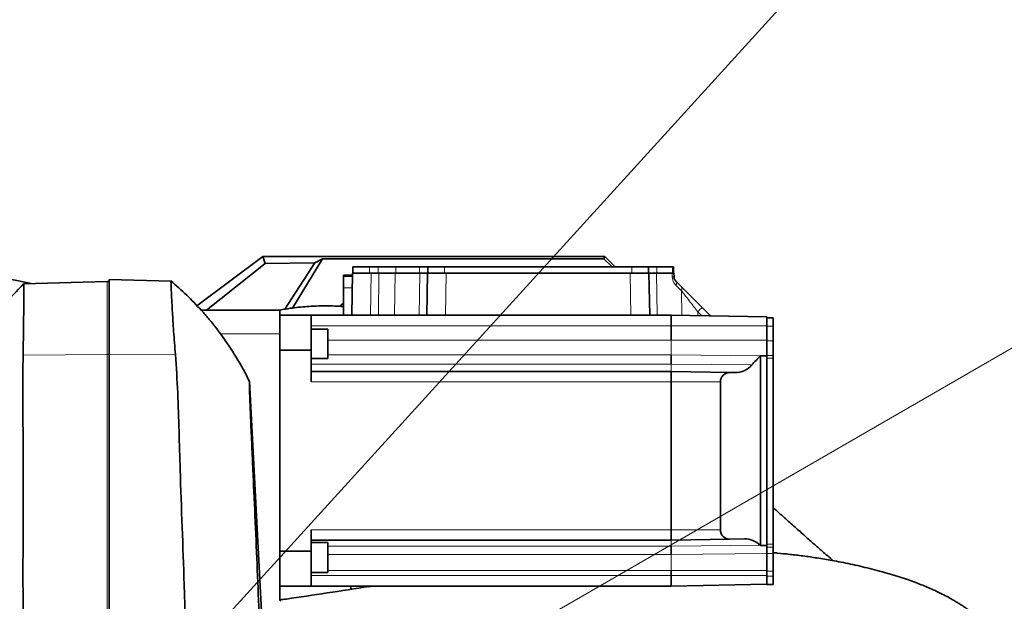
# Model space of a CAD drawing. Header units: millimetres. Extents: x 0 to 14900, y 0 to 10500.
# Tile 45 of 56: x 11060 to 11533, y 6571 to 6850. Entities that reach past the tile are written whole.
import ezdxf

# ---------------------------------------------------------------- set-up
doc = ezdxf.new("R2010")
doc.units = ezdxf.units.MM
doc.header["$LTSCALE"] = 25
doc.styles.add('SLDTEXTSTYLE0', font='TXT', dxfattribs={"width": 0.605})
doc.dimstyles.new('SLDDIMSTYLE2', dxfattribs={"dimtxt": 87.5, "dimasz": 87.5, "dimexe": 0, "dimexo": 0.0625, "dimgap": 21.875, "dimtad": 1, "dimdec": 1, "dimrnd": 1e-09, "dimzin": 12, "dimdsep": 46, "dimtxsty": 'SLDTEXTSTYLE0', "dimsah": 1, "dimcen": 0, "dimadec": 0, "dimazin": 3, "dimtfac": 1, "dimtofl": 0, "dimtmove": 0, "dimatfit": 3, "dimfxl": 1, "dimfrac": 2, "dimtolj": 1, "dimtzin": 12, "dimarcsym": 0})
doc.dimstyles.new('SLDDIMSTYLE3', dxfattribs={"dimtxt": 87.5, "dimasz": 87.5, "dimexe": 0, "dimexo": 0.0625, "dimgap": 21.875, "dimtad": 1, "dimdec": 4, "dimlfac": 25, "dimzin": 12, "dimdsep": 46, "dimtxsty": 'SLDTEXTSTYLE0', "dimsah": 1, "dimcen": 0.09, "dimadec": 1, "dimazin": 3, "dimtfac": 1, "dimtofl": 0, "dimtmove": 0, "dimatfit": 3, "dimfxl": 1, "dimfrac": 2, "dimtolj": 1, "dimtzin": 12, "dimarcsym": 0})

# ---------------------------------------------------------------- blocks, each defined once
blk = doc.blocks.new('_D_6')
at = {"color": 7, "linetype": 'Continuous', "lineweight": 0}
for q in [(12310.03, 7139.35), (10988.91, 6376.6)]:
    blk.add_line((11818.56, 6855.6), q, dxfattribs=at)
at = {"color": 7, "linetype": 'Continuous', "lineweight": 18}
blk.add_solid([(11818.56, 6855.6), (11900.59, 6888.53), (11888.09, 6910.18)], dxfattribs=at)
at = {"color": 7, "linetype": 'Continuous', "lineweight": 18, "insert": (12004.87, 7093.32), "char_height": 87.5, "attachment_point": 1, "rotation": 30, "style": 'SLDTEXTSTYLE0'}
blk.add_mtext('R958', dxfattribs=at)
blk = doc.blocks.new('_D_7')
at = {"color": 7, "linetype": 'Continuous', "lineweight": 0}
blk.add_line((12868.9, 8443.5), (10988.91, 6376.6), dxfattribs=at)
at = {"color": 7, "linetype": 'Continuous', "lineweight": 18}
blk.add_solid([(12868.9, 8443.5), (12800.77, 8387.18), (12819.27, 8370.36)], dxfattribs=at)
at = {"color": 7, "linetype": 'Continuous', "lineweight": 18, "insert": (11725.29, 7353.72), "char_height": 87.5, "attachment_point": 1, "rotation": 47.7114, "style": 'SLDTEXTSTYLE0'}
blk.add_mtext('R2794', dxfattribs=at)
blk = doc.blocks.new('_D_8')
at = {"color": 7, "linetype": 'Continuous', "lineweight": 0}
for p, q in [((8188.12, 6870.46), (7939.56, 6914.28)), ((12320.13, 6376.6), (14085.3, 6376.6))]:
    blk.add_line(p, q, dxfattribs=at)
at = {"color": 7, "linetype": 'Continuous', "lineweight": 18}
blk.add_arc((10988.91, 6376.6), 3058.9, 0, 170, dxfattribs=at)
for points in [[(7976.49, 6907.77), (8005.19, 6991.37), (7980.63, 6996.06)], [(14047.8, 6376.6), (14059.05, 6464.27), (14034.05, 6463.91)]]:
    blk.add_solid(points, dxfattribs=at)
at = {"color": 7, "linetype": 'Continuous', "lineweight": 18, "insert": (11141.49, 9547.06), "char_height": 87.5, "attachment_point": 1, "rotation": 355, "style": 'SLDTEXTSTYLE0'}
blk.add_mtext('170°', dxfattribs=at)

msp = doc.modelspace()

# ---------------------------------------------------------------- linework, layer by layer
at = {"color": 7, "linetype": 'Continuous', "lineweight": 35}
for p, q in [((11145.063046, 6712.9621959), (11176.6449903, 6736.6007518)), ((11149.6244982, 6710.8711471), (11177.7854774, 6733.1737427)), ((11177.7854774, 6733.1737427), (11176.6449903, 6736.6007518)), ((11176.6449903, 6736.6007518), (11340.9095722, 6736.6007518)), ((11177.7854774, 6733.1737427), (11201.70731, 6733.5383168)), ((11201.70731, 6733.5383168), (11187.276661, 6711.2805874)), ((11205.2838781, 6735.5525962), (11190.9026763, 6711.8294411)), ((11201.70731, 6733.5383168), (11205.2838781, 6735.5525962)), ((11205.2838781, 6735.5525962), (11340.4754119, 6735.5525962)), ((11340.4754119, 6735.5525962), (11340.9095722, 6736.6007518)), ((11344.4272563, 6731.6007518), (11340.4754119, 6735.5525962)), ((11340.9095722, 6736.6007518), (11345.9095722, 6731.6007518)), ((11219.6950501, 6727.6007518), (11215.4095722, 6727.6007518)), ((11215.4095722, 6727.0053849), (11215.4095722, 6727.6007518)), ((11219.3593961, 6708.3711471), (11219.7125051, 6728.6007518)), ((11219.7125051, 6728.6007518), (11220.1786928, 6728.6007518)), ((11219.9095722, 6731.6007518), (11219.9095722, 6728.6007518)), ((11219.9095722, 6731.6007518), (11227.9095722, 6731.6007518)), ((11220.1786928, 6728.6007518), (11225.8520239, 6728.6007518)), ((11225.8520239, 6728.6007518), (11228.7111344, 6728.6007518)), ((11227.9095722, 6731.6007518), (11232.0720813, 6731.6007518)), ((11228.7111344, 6728.6007518), (11232.449915, 6728.6007518)), ((11232.0720813, 6731.6007518), (11240.5242053, 6731.6007518)), ((11240.156714, 6728.6007518), (11252.0838626, 6728.6007518)), ((11240.5242053, 6731.6007518), (11251.9495722, 6731.6007518)), ((11251.9495722, 6731.6007518), (11255.9095722, 6731.6007518)), ((11255.3593961, 6708.3711471), (11255.7125051, 6728.6007518)), ((11255.7125051, 6728.6007518), (11256.1786928, 6728.6007518)), ((11255.9095722, 6731.6007518), (11255.9095722, 6728.6007518)), ((11255.9095722, 6731.6007518), (11263.9095722, 6731.6007518)), ((11256.1786928, 6728.6007518), (11261.8520239, 6728.6007518)), ((11261.8520239, 6728.6007518), (11264.7111344, 6728.6007518)), ((11263.9095722, 6731.6007518), (11353.9095722, 6731.6007518)), ((11264.7111344, 6728.6007518), (11353.1080099, 6728.6007518)), ((11353.1080099, 6728.6007518), (11355.9671205, 6728.6007518)), ((11353.9095722, 6731.6007518), (11361.9095722, 6731.6007518)), ((11355.9671205, 6728.6007518), (11361.6404515, 6728.6007518)), ((11361.6404515, 6728.6007518), (11362.1066392, 6728.6007518)), ((11361.9095722, 6731.6007518), (11361.9095722, 6728.6007518)), ((11361.9095722, 6731.6007518), (11365.8695722, 6731.6007518)), ((11362.1066392, 6728.6007518), (11362.4597482, 6708.3711471)), ((11365.7352817, 6728.6007518), (11373.2714756, 6728.6007518)), ((11365.8695722, 6731.6007518), (11373.357848, 6731.6007518)), ((11373.357848, 6731.6007518), (11373.9095722, 6731.6007518)), ((11373.9095722, 6731.6007518), (11373.9095722, 6728.6007518)), ((11374.1066392, 6728.6007518), (11374.1378507, 6726.8126459)), ((11061.8402796, 6723.5253145), (11101.9095722, 6724.5745659)), ((11101.9095722, 6724.5745659), (11102.9095722, 6724.6007518)), ((11102.9095722, 6725.4960081), (11132.6147291, 6724.7181512)), ((11102.9095722, 6725.4960081), (11102.9095722, 6689.7849076)), ((11215.4095722, 6721.6084736), (11215.4095722, 6727.0053849)), ((11375.0160734, 6724.7436828), (11377.5469801, 6722.212776)), ((11215.4095722, 6708.3711471), (11215.4095722, 6721.6084736)), ((11147.0932875, 6710.8711471), (11184.9095722, 6710.8711471)), ((11184.9095722, 6699.4991786), (11184.9095722, 6710.8711471)), ((11199.9095722, 6708.3711471), (11184.9095722, 6708.3711471)), ((11199.9095722, 6691.703331), (11199.9095722, 6708.3711471)), ((11199.9095722, 6708.3711471), (11372.7095722, 6708.3711471)), ((11372.7095722, 6708.3711471), (11372.7095722, 6703.3711471)), ((11418.7095722, 6707.5682141), (11372.7095722, 6708.3711471)), ((11387.642874, 6712.1168822), (11391.6226382, 6708.137118)), ((11418.7095722, 6707.5682141), (11418.7095722, 6705.0913909)), ((11421.7095722, 6707.1729058), (11418.7095722, 6707.1729058)), ((11418.7095722, 6705.0913909), (11418.7095722, 6703.1729058)), ((11421.7095722, 6707.1729058), (11421.7095722, 6703.1729058)), ((11184.9095722, 6571.8682034), (11184.9095722, 6699.4991786)), ((11207.9095722, 6701.6363888), (11199.9095722, 6701.6363888)), ((11207.9095722, 6701.6363888), (11207.9095722, 6687.6363888)), ((11372.7095722, 6703.3711471), (11372.7095722, 6696.4371438)), ((11418.7095722, 6703.1729058), (11418.7095722, 6696.1729058)), ((11421.7095722, 6703.1729058), (11421.7095722, 6696.1729058)), ((11418.7095722, 6696.1729058), (11418.7095722, 6692.2450539)), ((11421.7095722, 6696.1729058), (11421.7095722, 6689.1442241)), ((11102.9095722, 6689.7849076), (11102.9095722, 6429.3046639)), ((11184.9095722, 6691.703331), (11199.9095722, 6691.703331)), ((11199.9095722, 6691.703331), (11199.9095722, 6676.3711471)), ((11418.7095722, 6692.2450539), (11418.7095722, 6688.9660262)), ((11199.9095722, 6687.6363888), (11207.9095722, 6687.6363888)), ((11372.7095722, 6689.3616775), (11372.7095722, 6684.9711471)), ((11415.7095722, 6597.7588853), (11415.7095722, 6688.9870829)), ((11415.7095722, 6688.9870829), (11418.7095722, 6688.9660262)), ((11418.7095722, 6688.9660262), (11418.7095722, 6688.5523758)), ((11418.7095722, 6688.5523758), (11418.7095722, 6687.8662819)), ((11418.7095722, 6687.8662819), (11418.7095722, 6598.5074829)), ((11421.7095722, 6689.1442241), (11421.7095722, 6687.8662819)), ((11421.7095722, 6687.8662819), (11421.7095722, 6598.5074829)), ((11199.9095722, 6681.3711471), (11372.7095722, 6681.3711471)), ((11372.7095722, 6681.3711471), (11372.7095722, 6676.3711471)), ((11400.9590044, 6680.8780514), (11372.7095722, 6681.3711471)), ((11400.9590044, 6680.8780514), (11403.3308862, 6680.8366501)), ((11170.3302899, 6676.6005088), (11178.8012033, 6512.4947882)), ((11372.7095722, 6676.3711471), (11372.7095722, 6605.3711471)), ((11396.3720342, 6605.3711471), (11396.3720342, 6676.3711471)), ((11199.9095722, 6605.3711471), (11199.9095722, 6595.0389632)), ((11372.7095722, 6605.3711471), (11372.7095722, 6600.3711471)), ((11199.9095722, 6600.3711471), (11372.7095722, 6600.3711471)), ((11400.9590044, 6600.8642428), (11372.7095722, 6600.3711471)), ((11407.8930077, 6600.9852763), (11400.9590044, 6600.8642428)), ((11199.9095722, 6595.0389632), (11184.9095722, 6595.0389632)), ((11207.9095722, 6599.2983964), (11199.9095722, 6599.2983964)), ((11199.9095722, 6578.3711471), (11199.9095722, 6595.0389632)), ((11207.9095722, 6599.2983964), (11207.9095722, 6584.9134146)), ((11372.7095722, 6597.4378138), (11372.7095722, 6593.4267781)), ((11418.7095722, 6597.7807035), (11415.7095722, 6597.7588853)), ((11418.7095722, 6598.5074829), (11418.7095722, 6597.821389)), ((11418.7095722, 6597.821389), (11418.7095722, 6597.7807035)), ((11418.7095722, 6597.7807035), (11418.7095722, 6597.7555775)), ((11418.7095722, 6597.7555775), (11418.7095722, 6597.0666628)), ((11418.7095722, 6597.0666628), (11418.7095722, 6593.9969116)), ((11421.7095722, 6598.5074829), (11421.7095722, 6597.0666628)), ((11421.7095722, 6597.0666628), (11421.7095722, 6593.9969116)), ((11418.7095722, 6593.9969116), (11418.7095722, 6585.5447877)), ((11421.7095722, 6593.9969116), (11421.7095722, 6585.5447877)), ((11372.7095722, 6585.743029), (11372.7095722, 6583.3711471)), ((11418.7095722, 6585.5447877), (11418.7095722, 6583.1729058)), ((11421.7095722, 6585.5447877), (11421.7095722, 6583.1729058)), ((11199.9095722, 6584.9134146), (11207.9095722, 6584.9134146)), ((11372.7095722, 6583.3711471), (11372.7095722, 6578.3711471)), ((11418.7095722, 6583.1729058), (11418.7095722, 6579.1729058)), ((11421.7095722, 6583.1729058), (11421.7095722, 6579.1729058)), ((11184.9095722, 6578.3711471), (11199.9095722, 6578.3711471)), ((11199.9095722, 6578.3711471), (11372.7095722, 6578.3711471)), ((11218.9095722, 6578.3711471), (11218.9095722, 6576.7709509)), ((11418.7095722, 6579.1740801), (11372.7095722, 6578.3711471)), ((11421.7095722, 6579.1729058), (11418.7095722, 6579.1729058))]:
    msp.add_line(p, q, dxfattribs=at)
at = {"color": 8, "linetype": 'Continuous', "lineweight": 18}
for p, q in [((11227.9095722, 6731.6007518), (11227.9095722, 6728.6007518)), ((11228.7111344, 6728.6007518), (11228.3580253, 6708.3711471)), ((11232.0720813, 6731.6007518), (11232.0720813, 6728.6007518)), ((11232.283863, 6708.3711471), (11232.449915, 6728.6007518)), ((11240.5242053, 6731.6007518), (11240.5242053, 6728.6007518)), ((11251.7436117, 6708.3711471), (11252.0838626, 6728.6007518)), ((11251.9495722, 6731.6007518), (11251.9495722, 6728.6007518)), ((11263.9095722, 6731.6007518), (11263.9095722, 6728.6007518)), ((11264.7111344, 6728.6007518), (11264.3580253, 6708.3711471)), ((11353.461119, 6708.3711471), (11353.1080099, 6728.6007518)), ((11353.9095722, 6731.6007518), (11353.9095722, 6728.6007518)), ((11365.8695722, 6731.6007518), (11365.8695722, 6728.6007518)), ((11373.3029894, 6726.8126459), (11373.2714756, 6728.6007518)), ((11373.357848, 6731.6007518), (11373.357848, 6728.6007518)), ((11101.9095722, 6724.5745659), (11101.9095722, 6689.5229613)), ((11215.4095722, 6727.0053849), (11219.6846579, 6727.0053849)), ((11377.7363616, 6720.1438129), (11375.1186716, 6722.6747196)), ((11215.4095722, 6721.6084736), (11219.5904545, 6721.6084736)), ((11377.8399115, 6708.2815967), (11377.7363616, 6720.1438129)), ((11385.5215537, 6710.0479191), (11385.5371357, 6708.1472412)), ((11387.4557206, 6708.1137521), (11385.5215537, 6710.0479191)), ((11156.3767971, 6699.4991786), (11184.9095722, 6699.4991786)), ((11199.9095722, 6703.3711471), (11372.7095722, 6703.3711471)), ((11418.7095722, 6703.3711471), (11372.7095722, 6703.3711471)), ((11421.7095722, 6703.1729058), (11418.7095722, 6703.1729058)), ((11207.9095722, 6696.4371438), (11372.7095722, 6696.4371438)), ((11372.7095722, 6696.4371438), (11372.7095722, 6689.3616775)), ((11418.7095722, 6696.4371438), (11372.7095722, 6696.4371438)), ((11421.7095722, 6696.1729058), (11418.7095722, 6696.1729058)), ((11061.5780631, 6689.2227296), (11101.9095722, 6689.5229613)), ((11101.9095722, 6689.5229613), (11102.9095722, 6689.5304054)), ((11101.9095722, 6689.5229613), (11101.9095722, 6429.0427175)), ((11102.9095722, 6689.7849076), (11134.7155857, 6689.5481405)), ((11199.9095722, 6684.9711471), (11372.7095722, 6684.9711471)), ((11207.9095722, 6689.3616775), (11372.7095722, 6689.3616775)), ((11415.5541552, 6688.8325353), (11372.7095722, 6689.3616775)), ((11372.7095722, 6684.9711471), (11372.7095722, 6681.3711471)), ((11411.5353682, 6684.5374148), (11372.7095722, 6684.9711471)), ((11421.7095722, 6689.1442241), (11418.7095722, 6689.1442241)), ((11421.7095722, 6687.8662819), (11418.7095722, 6687.8662819)), ((11199.9095722, 6676.3711471), (11372.7095722, 6676.3711471)), ((11396.3720342, 6676.3711471), (11372.7095722, 6676.3711471)), ((11199.9095722, 6605.3711471), (11372.7095722, 6605.3711471)), ((11396.3720342, 6605.3711471), (11372.7095722, 6605.3711471)), ((11372.7095722, 6600.3711471), (11372.7095722, 6597.4378138)), ((11207.9095722, 6597.4378138), (11372.7095722, 6597.4378138)), ((11415.4969092, 6597.9655918), (11372.7095722, 6597.4378138)), ((11421.7095722, 6598.5074829), (11418.7095722, 6598.5074829)), ((11421.7095722, 6597.0666628), (11418.7095722, 6597.0666628)), ((11207.9095722, 6593.4267781), (11372.7095722, 6593.4267781)), ((11418.7095722, 6594.0437316), (11372.7095722, 6593.4267781)), ((11372.7095722, 6593.4267781), (11372.7095722, 6585.743029)), ((11421.7095722, 6593.9969116), (11418.7095722, 6593.9969116)), ((11207.9095722, 6585.743029), (11372.7095722, 6585.743029)), ((11418.7095722, 6585.743029), (11372.7095722, 6585.743029)), ((11421.7095722, 6585.5447877), (11418.7095722, 6585.5447877)), ((11199.9095722, 6583.3711471), (11372.7095722, 6583.3711471)), ((11418.7095722, 6583.3711471), (11372.7095722, 6583.3711471)), ((11421.7095722, 6583.1729058), (11418.7095722, 6583.1729058)), ((11227.9095722, 6578.3711471), (11227.9095722, 6578.1454296))]:
    msp.add_line(p, q, dxfattribs=at)
at = {"color": 8, "linetype": 'Continuous', "lineweight": 18, "flags": 128}
for points in [[(11240.156714, 6728.6007518), (11239.9820164, 6708.6043428), (11239.9799843, 6708.3711471)], [(11365.7352817, 6728.6007518), (11366.071597, 6708.6043428), (11366.0755203, 6708.3711471)], [(11391.5124058, 6708.0429424), (11391.5774456, 6708.1020613), (11391.6226382, 6708.137118)]]:
    msp.add_lwpolyline(points, dxfattribs=at)
at = {"color": 7, "linetype": 'Continuous', "lineweight": 35, "flags": 128}
msp.add_lwpolyline([(11215.4095722, 6714.2668154), (11215.3802721, 6714.2422657), (11213.685123, 6712.689722)], dxfattribs=at)
at = {"color": 7, "linetype": 'Continuous', "lineweight": 18}
for radius in [2794, 958]:
    msp.add_arc((10988.9095722, 6376.6007518), radius, 190, 170, dxfattribs=at)
at = {"color": 7, "linetype": 'Continuous', "lineweight": 35}
for centre, radius, start, end in [((10988.9095722, 6376.6007518), 355.3711066, 77.554426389, 113.552058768), ((11186.1095722, 6571.8682034), 1.2, 180, 225)]:
    msp.add_arc(centre, radius, start, end, dxfattribs=at)
at = {"color": 8, "linetype": 'Continuous', "lineweight": 18}
for centre, radius, start, end in [((11373.72042, 6709.6736366), 17.1440919, 88.604803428, 91.395196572), ((11373.5316634, 6723.6330467), 1.8539109, 328.873999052, 36.803848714), ((11376.058807, 6721.0334079), 1.8988334, 332.063318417, 38.396611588), ((11428.3201636, 6668.2882295), 59.7962598, 132.864337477, 135.703925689)]:
    msp.add_arc(centre, radius, start, end, dxfattribs=at)
at = {"color": 7, "linetype": 'Continuous', "lineweight": 35}
for centre, major_axis, start_param, end_param in [((11459.8509753, 6643.3711471), (63.4789411, 0), 2.3431445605, 2.4358469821), ((11408.1443513, 6696.4371438), (10.6185164, 0), 5.4847372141, 5.5053803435), ((11400.8803121, 6676.3711471), (4.5082779, 0), 1.5533403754, 3.1415926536), ((11403.5148226, 6691.3711471), (10.5377076, 0), 4.694933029, 5.5774396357), ((11400.8803121, 6605.3711471), (4.5082779, 0), 3.1415926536, 4.7298449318), ((11408.0783345, 6590.3711471), (10.617364, 0), 0.7971882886, 1.5882522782), ((11459.8509753, 6643.3711471), (63.4789411, 0), 3.9387809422, 3.943453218)]:
    msp.add_ellipse(centre, major_axis=major_axis, ratio=0.9998476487, start_param=start_param, end_param=end_param, dxfattribs=at)
for points, knots in [([(11232.449915, 6728.6007518), (11233.5715632, 6728.6007518), (11235.8148615, 6728.6007518), (11238.4537651, 6728.6007518), (11239.6886106, 6728.6007518), (11240.156714, 6728.6007518)], [0, 0, 0, 0, 0.38306655, 0.7661337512, 1, 1, 1, 1]), ([(11252.0838626, 6728.6007518), (11252.8769619, 6728.6007518), (11254.4631618, 6728.6007518), (11255.5553148, 6728.6007518), (11255.6692969, 6728.6007518), (11255.7125051, 6728.6007518)], [0, 0, 0, 0, 0.3830665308, 0.766133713, 1, 1, 1, 1]), ([(11362.1066392, 6728.6007518), (11362.2188135, 6728.6007518), (11362.4431623, 6728.6007518), (11363.9216361, 6728.6007518), (11365.2367501, 6728.6007518), (11365.7352817, 6728.6007518)], [0, 0, 0, 0, 0.38306652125, 0.7661336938, 1, 1, 1, 1]), ([(11373.2714756, 6728.6007518), (11373.5054465, 6728.6007518), (11373.9461351, 6728.6007518), (11374.1002059, 6728.6007518), (11374.1059593, 6728.6007518), (11374.1066392, 6728.6007518)], [0, 0, 0, 0, 0.4995240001, 0.9408625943, 1, 1, 1, 1]), ([(11061.8524617, 6723.5126072), (11058.6491356, 6720.15089), (11052.1222953, 6713.3013246), (11043.2689995, 6702.0862701), (11035.0188405, 6690.2001474), (11030.2803586, 6681.8023763), (11027.9095722, 6677.6007518)], [0, 0, 0, 0, 0.2430723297, 0.4952646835, 0.7474677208, 1, 1, 1, 1]), ([(11061.8402796, 6723.5253145), (11061.8598349, 6723.3917438), (11061.8989456, 6723.1246021), (11061.9235689, 6721.0316995), (11061.9282889, 6717.7234709), (11061.90931, 6713.2177431), (11061.8668987, 6707.6324902), (11061.7980308, 6701.5699542), (11061.7093167, 6695.3763248), (11061.6218142, 6691.2739248), (11061.5780631, 6689.2227296)], [0, 0, 0, 0, 0.1314265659, 0.26285342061, 0.39427942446, 0.52570550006, 0.6571404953, 0.78857533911, 0.89428791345, 1, 1, 1, 1]), ([(11147.0789873, 6710.8683164), (11144.8338322, 6713.2802601), (11140.2274475, 6718.2288452), (11135.1331954, 6722.6740258), (11132.5218853, 6724.9526224)], [0, 0, 0, 0, 0.4874006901, 1, 1, 1, 1]), ([(11134.7155857, 6689.5481405), (11134.5592095, 6691.4502879), (11134.245856, 6695.2618936), (11133.8670522, 6700.6312), (11133.5506171, 6705.5023281), (11133.2915523, 6709.8043161), (11133.0810033, 6713.550374), (11132.9092133, 6716.8266835), (11132.7752568, 6719.571773), (11132.6774697, 6721.7737899), (11132.6159223, 6723.4299524), (11132.5870442, 6724.5098259), (11132.6055008, 6724.6487096), (11132.6147291, 6724.7181512)], [0, 0, 0, 0, 0.0956940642, 0.1917559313, 0.2874506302, 0.3747697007, 0.462367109, 0.549685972, 0.6370086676, 0.724609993, 0.8119325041, 0.9059664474, 1, 1, 1, 1]), ([(11375.0160734, 6724.7436828), (11374.8412734, 6724.9401881), (11374.5454618, 6725.2727312), (11374.2508653, 6725.9655142), (11374.1512287, 6726.492373), (11374.1411983, 6726.7325021), (11374.1378507, 6726.8126459)], [0, 0, 0, 0, 0.4500395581, 0.7615955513, 0.9204317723, 1, 1, 1, 1]), ([(11377.5469801, 6722.212776), (11378.0720562, 6721.6877), (11379.1359542, 6720.623802), (11381.1796944, 6718.5800618), (11383.6181223, 6716.1416339), (11385.8835284, 6713.8762278), (11387.2364884, 6712.5232678), (11387.642874, 6712.1168822)], [0, 0, 0, 0, 0.1818477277, 0.368455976, 0.6241313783, 0.8871011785, 1, 1, 1, 1]), ([(11156.3767971, 6699.4991786), (11155.7681625, 6700.3117759), (11154.5509783, 6701.9368567), (11152.7144775, 6704.2669214), (11150.9407196, 6706.4340602), (11149.1991412, 6708.4883269), (11147.800804, 6710.079667), (11147.1542172, 6710.8010198), (11147.1073931, 6710.8549122), (11147.0932875, 6710.8711471)], [0, 0, 0, 0, 0.1469565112, 0.2938924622, 0.4448347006, 0.5955082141, 0.778712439, 0.9333379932, 1, 1, 1, 1]), ([(11215.4114291, 6712.5950697), (11212.4907544, 6712.75339), (11206.6347198, 6713.0708266), (11198.1077753, 6712.6704336), (11190.8285944, 6711.9396495), (11186.5240984, 6711.1712368), (11184.8430557, 6710.8711471)], [0, 0, 0, 0, 0.2856829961, 0.5728024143, 0.8331657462, 1, 1, 1, 1]), ([(11170.3302899, 6676.6005088), (11168.2700436, 6680.5571672), (11164.1329657, 6688.5023356), (11158.9690872, 6695.8237805), (11156.3767971, 6699.4991786)], [0, 0, 0, 0, 0.49799553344, 1, 1, 1, 1]), ([(11141.4140244, 6429.018033), (11141.2794596, 6454.0045159), (11141.0103311, 6503.977246), (11139.2908588, 6572.3889049), (11137.3675027, 6621.9487767), (11136.4231684, 6652.6850187), (11135.9907048, 6671.1332016), (11135.1405628, 6683.4107305), (11134.7155857, 6689.5481405)], [0, 0, 0, 0, 0.2876477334, 0.5752927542, 0.787631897, 0.8584324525, 0.9292318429, 1, 1, 1, 1]), ([(11061.5780631, 6689.2227296), (11061.5186211, 6682.8913544), (11061.3997297, 6670.227831), (11061.664281, 6644.904642), (11061.499957, 6600.5894868), (11061.6005987, 6526.4263058), (11061.5803037, 6464.9247576), (11061.5683638, 6428.7424136)], [0, 0, 0, 0, 0.0729156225, 0.145840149, 0.2916788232, 0.5832833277, 1, 1, 1, 1]), ([(11178.151784, 6376.6007513), (11178.1517511, 6379.52284), (11178.151685, 6385.3768981), (11178.1520204, 6395.2226303), (11178.1506645, 6406.1179546), (11178.1580556, 6421.892599), (11178.0783207, 6448.9164187), (11177.4223061, 6487.6690035), (11176.0548204, 6533.9170466), (11174.2976412, 6580.1843643), (11172.7988784, 6614.9643231), (11171.833767, 6636.3290932), (11171.47285, 6644.2350091), (11171.1890801, 6650.3562863), (11170.9240985, 6656.3511399), (11170.6907704, 6661.9210226), (11170.4979166, 6666.8216558), (11170.3528725, 6670.8246544), (11170.2558654, 6673.8873526), (11170.2108347, 6675.846454), (11170.2165499, 6676.7078753), (11170.2824289, 6676.5361823), (11170.312355, 6676.6013959), (11170.329414, 6676.6005521), (11170.3302899, 6676.6005088)], [0, 0, 0, 0, 0.0249534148, 0.0499912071, 0.0843796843, 0.118988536, 0.1887376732, 0.326186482, 0.4636586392, 0.6011043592, 0.7385543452, 0.7738600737, 0.7915129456, 0.8091668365, 0.8280870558, 0.8475544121, 0.8664747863, 0.8859436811, 0.904854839, 0.9243150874, 0.9424734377, 0.9609579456, 0.9979953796, 1, 1, 1, 1]), ([(11450.5305665, 6590.5330555), (11448.7797721, 6592.0548408), (11445.7439137, 6594.6935999), (11441.2351287, 6598.6511565), (11436.8944866, 6602.4796858), (11432.1346438, 6606.7021834), (11427.0637389, 6611.2280415), (11423.5234968, 6614.3997134), (11421.7604305, 6615.9895351), (11421.7095722, 6616.0353959)], [0, 0, 0, 0, 0.1815158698, 0.3147465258, 0.4641600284, 0.628403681, 0.8057869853, 0.9943976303, 1, 1, 1, 1]), ([(11546.9519728, 6521.5900594), (11546.8910905, 6521.811468), (11546.6654198, 6522.6321571), (11546.2230574, 6524.145848), (11545.6248959, 6526.0873549), (11544.9205103, 6528.213876), (11544.1741694, 6530.2953498), (11543.3681807, 6532.3603606), (11542.5335967, 6534.3459182), (11541.5652806, 6536.479356), (11540.2875458, 6539.0612593), (11538.73792, 6541.8824039), (11536.9674953, 6544.7682732), (11535.0020647, 6547.6755774), (11532.6882622, 6550.7674873), (11529.9453596, 6554.0361787), (11527.0718408, 6557.1005079), (11524.2459073, 6559.8331385), (11521.3799125, 6562.3709609), (11518.3937654, 6564.7899516), (11515.6015185, 6566.8559466), (11513.2846117, 6568.4491725), (11511.45962, 6569.6391952), (11509.6610786, 6570.7583593), (11507.6105606, 6571.9707176), (11505.0923238, 6573.368267), (11502.0520103, 6574.9315404), (11497.9627085, 6576.8624425), (11492.5649085, 6579.1431271), (11485.5421819, 6581.7254748), (11477.2894855, 6584.3404826), (11468.2548533, 6586.7864108), (11459.0161409, 6588.9169268), (11450.5348487, 6590.5798167), (11442.9314935, 6591.851761), (11436.1828937, 6592.8181198), (11429.8189299, 6593.580645), (11425.0442759, 6594.0786198), (11422.3698639, 6594.2963592), (11421.7095722, 6594.3501174)], [0, 0, 0, 0, 0.0058005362, 0.0215006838, 0.0394489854, 0.0563361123, 0.0767277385, 0.0933030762, 0.1092275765, 0.1279068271, 0.149357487, 0.178074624, 0.204021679, 0.2275035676, 0.2579501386, 0.2909261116, 0.3222139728, 0.3498065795, 0.3760515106, 0.4042035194, 0.4303270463, 0.4472949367, 0.4611413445, 0.474146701, 0.4902603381, 0.5095578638, 0.5320467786, 0.5577273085, 0.5966777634, 0.6411971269, 0.6912850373, 0.7456330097, 0.7978001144, 0.8466818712, 0.8858836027, 0.9226776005, 0.9571624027, 0.9894237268, 1, 1, 1, 1]), ([(11229.4080482, 6578.3711471), (11228.8614441, 6578.2888594), (11221.5906508, 6577.1942885), (11207.7914008, 6575.0686904), (11193.5047027, 6572.8856307), (11185.9482172, 6571.8476331), (11184.9306544, 6571.7078554)], [0, 0, 0, 0, 0.03703428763, 0.4926210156, 0.93167591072, 1, 1, 1, 1])]:
    msp.add_open_spline(points, degree=3, knots=knots, dxfattribs=at)
at = {"color": 8, "linetype": 'Continuous', "lineweight": 18}
for points, knots in [([(11373.3029894, 6726.8126459), (11373.3458838, 6726.3444429), (11373.4386087, 6725.3323299), (11374.0831988, 6723.8370547), (11374.7491394, 6723.0895254), (11375.1186716, 6722.6747196)], [0, 0, 0, 0, 0.27700958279, 0.59881083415, 1, 1, 1, 1]), ([(11385.5215537, 6710.0479191), (11385.2082271, 6710.4549524), (11384.1877813, 6711.7805836), (11382.4491749, 6714.0375806), (11380.585071, 6716.4552367), (11378.9905677, 6718.5212649), (11378.1571326, 6719.5994676), (11377.7363616, 6720.1438129)], [0, 0, 0, 0, 0.1149193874, 0.3742708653, 0.6387880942, 0.8176372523, 1, 1, 1, 1])]:
    msp.add_open_spline(points, degree=3, knots=knots, dxfattribs=at)

# ---------------------------------------------------------------- dimensions: what is measured, and where the dimension line sits
at = {"color": 7, "linetype": 'Continuous', "lineweight": 18}
dim = msp.add_angular_dim_2l(base=(11255.5098468, 9423.8558346), line1=((12270.1345875, 6376.6007518), (9707.6845568, 6376.6007518)), line2=((10045.4637448, 6542.955706), (8237.3567102, 6861.7737602)), dimstyle='SLDDIMSTYLE3', dxfattribs=at)
dim.commit()
dim.dimension.update_dxf_attribs({"geometry": '_D_8', "text_midpoint": (11255.5098468, 9423.8558346), "dimtype": 162})
for mpoint, picture, middle in [((12868.8967756, 8443.5028093), '_D_7', (11928.9034239, 7410.0520305)), ((11818.561909, 6855.6007518), '_D_6', (12187.0392618, 7068.3413563))]:
    dim = msp.add_radius_dim(center=(10988.9095722, 6376.6007518), mpoint=mpoint, dimstyle='SLDDIMSTYLE2', dxfattribs=at)
    dim.commit()
    dim.dimension.update_dxf_attribs({"geometry": picture, "text_midpoint": middle, "dimtype": 164})

doc.saveas('drawing.dxf')
